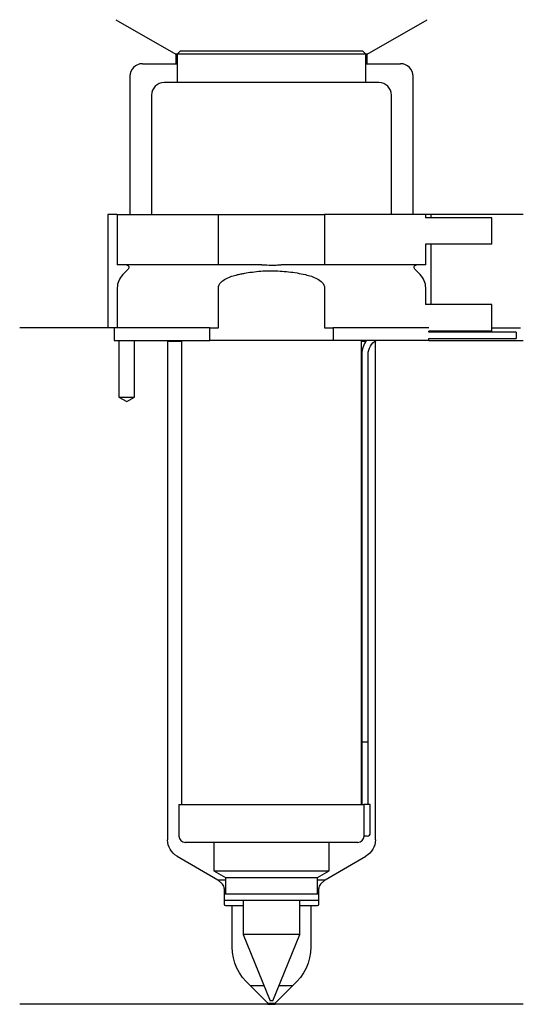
# Model space of a CAD drawing. Header units: inches. Extents: x 28 to 108, y 244 to 401.
import ezdxf

# ---------------------------------------------------------------- set-up
doc = ezdxf.new("R2010")
doc.units = ezdxf.units.IN
for name, color, linetype in [('201', 7, 'Continuous'), ('30', 7, 'Continuous'), ('32', 7, 'Continuous')]:
    doc.layers.add(name, color=color, linetype=linetype)

msp = doc.modelspace()

# ---------------------------------------------------------------- linework, layer by layer
at = {"layer": '201', "color": 113}
for p, q in [((43.4, 401.03), (52.92, 395.53)), ((83.32, 395.53), (92.85, 401.03)), ((52.92, 395.53), (52.92, 394.03)), ((53.12, 395.53), (52.92, 395.53)), ((83.32, 395.53), (83.12, 395.53)), ((83.32, 394.03), (83.32, 395.53)), ((47.62, 394.03), (52.92, 394.03)), ((52.92, 394.03), (53.12, 394.03)), ((83.12, 394.03), (83.32, 394.03)), ((83.32, 394.03), (88.62, 394.03)), ((45.62, 392.03), (45.62, 370.03)), ((90.62, 370.03), (90.62, 392.03)), ((42.12, 370.03), (42.12, 352.03)), ((43.62, 370.03), (42.12, 370.03)), ((108.12, 370.03), (92.62, 370.03)), ((93.42, 370.03), (93.42, 369.53)), ((93.42, 365.33), (93.42, 355.73)), ((42.12, 352.03), (28.12, 352.03)), ((43.12, 352.03), (28.12, 352.03)), ((43.12, 352.03), (43.12, 350.03)), ((103.12, 352.03), (107.67, 352.03)), ((103.12, 352.03), (107.67, 352.03)), ((43.87, 350.03), (43.87, 341.03)), ((46.37, 341.03), (46.37, 350.03)), ((51.52, 350.03), (51.62, 349.93)), ((51.62, 349.93), (51.62, 270.63)), ((51.62, 349.93), (53.82, 349.93)), ((82.42, 349.93), (83.17, 349.93)), ((84.62, 349.93), (84.63, 349.94)), ((84.62, 349.93), (84.62, 349.93)), ((84.62, 270.63), (84.62, 349.93)), ((93.12, 350.03), (108.12, 350.03)), ((43.87, 341.03), (45.12, 340.31)), ((45.12, 340.31), (46.37, 341.03)), ((53.12, 268.03), (59.62, 264.28)), ((76.63, 264.28), (83.12, 268.03)), ((60.32, 263.57), (59.62, 264.28)), ((59.62, 264.28), (60.82, 264.28)), ((75.43, 264.28), (76.63, 264.28)), ((76.63, 264.28), (75.92, 263.57)), ((60.62, 262.87), (60.62, 260.38)), ((75.63, 260.38), (75.63, 262.87)), ((60.82, 260.18), (61.87, 260.18)), ((61.87, 260.18), (63.62, 260.18)), ((61.87, 253.6), (61.87, 260.18)), ((72.62, 260.18), (74.37, 260.18)), ((74.37, 260.18), (75.43, 260.18)), ((74.37, 260.18), (74.37, 253.6)), ((64.72, 247.48), (66.92, 247.48)), ((67.52, 244.68), (64.72, 247.48)), ((71.52, 247.48), (68.72, 244.68)), ((69.32, 247.48), (71.52, 247.48)), ((67.52, 244.48), (28.12, 244.48)), ((67.52, 244.68), (67.52, 244.48)), ((67.52, 244.68), (68.72, 244.68)), ((67.52, 244.48), (68.72, 244.48)), ((68.72, 244.48), (68.72, 244.68)), ((108.12, 244.48), (68.72, 244.48))]:
    msp.add_line(p, q, dxfattribs=at)
for centre, radius, start, end in [((47.62, 392.03), 2, 90, 180), ((88.62, 392.03), 2, 0, 90), ((59.62, 262.87), 1, 0, 45), ((76.63, 262.87), 1, 135, 180), ((60.82, 260.38), 0.2, 180, 270), ((75.43, 260.38), 0.2, -90, 0)]:
    msp.add_arc(centre, radius, start, end, dxfattribs=at)
at = {"layer": '201', "color": 113, "extrusion": (0, 0, -1)}
for centre, radius, start, end in [((-54.62, 270.63), 3, 300, 360), ((-81.62, 270.63), 3, 180, 240), ((-69.87, 253.6), 8, 310.072, 360), ((-66.37, 253.6), 8, 180, 229.928)]:
    msp.add_arc(centre, radius, start, end, dxfattribs=at)
at = {"layer": '30', "color": 113}
for p, q in [((53.62, 396.03), (53.12, 395.53)), ((83.12, 395.53), (53.12, 395.53)), ((53.12, 395.53), (53.12, 391.03)), ((82.62, 396.03), (53.62, 396.03)), ((83.12, 395.53), (82.62, 396.03)), ((83.12, 391.03), (83.12, 395.53)), ((85.17, 391.03), (51.07, 391.03)), ((49.07, 389.03), (49.07, 370.03)), ((87.17, 370.03), (87.17, 389.03)), ((43.62, 370.03), (43.62, 362.03)), ((43.62, 370.03), (59.68, 370.03)), ((59.68, 370.03), (76.56, 370.03)), ((59.68, 362.03), (59.68, 370.03)), ((92.62, 370.03), (76.56, 370.03)), ((76.56, 370.03), (76.56, 362.03)), ((92.62, 369.53), (92.62, 370.03)), ((92.62, 362.03), (92.62, 365.33)), ((59.68, 362.03), (43.62, 362.03)), ((66.6, 362.03), (59.68, 362.03)), ((76.56, 362.03), (69.64, 362.03)), ((92.62, 362.03), (76.56, 362.03)), ((45.36, 361.34), (44.5, 360.49)), ((91.74, 360.49), (90.89, 361.34)), ((43.62, 358.37), (43.62, 352.03)), ((59.68, 352.03), (59.68, 358.37)), ((76.56, 358.37), (76.56, 352.03)), ((92.62, 355.73), (92.62, 358.37)), ((58.32, 352.03), (43.12, 352.03)), ((43.12, 352.03), (43.12, 350.03)), ((58.32, 352.03), (59.68, 352.03)), ((58.32, 350.03), (58.32, 352.03)), ((76.56, 352.03), (77.92, 352.03)), ((77.92, 352.03), (77.92, 350.03)), ((93.09, 352.03), (77.92, 352.03)), ((93.12, 351.33), (93.12, 351.53)), ((106.97, 351.33), (93.12, 351.33)), ((106.97, 351.33), (106.97, 350.33)), ((43.12, 350.03), (58.32, 350.03)), ((43.87, 350.03), (43.87, 341.03)), ((46.37, 341.03), (46.37, 350.03)), ((53.82, 350.03), (53.82, 276.23)), ((77.92, 350.03), (58.32, 350.03)), ((93.12, 350.03), (77.92, 350.03)), ((82.42, 276.23), (82.42, 350.03)), ((93.12, 350.33), (106.97, 350.33)), ((93.12, 350.03), (93.12, 350.33)), ((82.47, 347.83), (82.47, 286.23)), ((83.47, 286.23), (83.47, 347.83)), ((43.87, 341.03), (46.37, 341.03)), ((82.47, 286.23), (83.47, 286.23)), ((82.47, 286.23), (82.47, 276.23)), ((82.47, 286.23), (83.47, 286.23)), ((83.47, 276.23), (83.47, 286.23)), ((53.42, 276.23), (82.8, 276.23)), ((53.42, 276.23), (53.42, 271.23)), ((83.82, 276.23), (82.8, 276.23)), ((82.8, 276.23), (82.8, 271.73)), ((83.82, 271.73), (83.82, 276.23)), ((83.32, 271.23), (82.82, 271.23)), ((81.82, 270.23), (54.42, 270.23)), ((58.97, 270.23), (58.97, 265.69)), ((77.27, 265.69), (77.27, 270.23)), ((58.97, 265.69), (60.82, 264.63)), ((58.97, 265.69), (77.27, 265.69)), ((60.82, 264.63), (60.82, 262.03)), ((60.82, 264.63), (75.43, 264.63)), ((75.43, 264.63), (77.27, 265.69)), ((75.43, 262.03), (75.43, 264.63)), ((60.62, 262.03), (60.62, 261.03)), ((60.62, 262.03), (75.63, 262.03)), ((75.63, 261.03), (75.63, 262.03)), ((60.62, 261.03), (75.63, 261.03)), ((63.62, 261.03), (63.62, 255.57)), ((72.62, 255.57), (72.62, 261.03)), ((63.62, 255.57), (67.92, 245.03)), ((72.62, 255.57), (63.62, 255.57)), ((68.32, 245.03), (72.62, 255.57)), ((68.32, 245.03), (67.92, 245.03))]:
    msp.add_line(p, q, dxfattribs=at)
for centre, radius, start, end in [((51.07, 389.03), 2, 90, 180), ((85.17, 389.03), 2, 0, 90), ((46.62, 358.37), 3, 135, 180), ((89.62, 358.37), 3, 0, 45), ((85.97, 347.83), 3.5, 141.0539, 180), ((54.42, 271.23), 1, 180, 270), ((81.82, 271.23), 1, -90, 0), ((83.32, 271.73), 0.5, -90, 0)]:
    msp.add_arc(centre, radius, start, end, dxfattribs=at)
at = {"layer": '30', "color": 113, "extrusion": (0, 0, -1)}
for centre, radius, start, end in [((-45.07, 361.63), 0.4, 90, 225), ((-91.17, 361.63), 0.4, -45, 90), ((-85.97, 347.83), 2.5, 0, 61.6416)]:
    msp.add_arc(centre, radius, start, end, dxfattribs=at)
at = {"layer": '30', "color": 113}
for points, knots in [([(66.6, 362.03), (67.11, 362.03), (67.61, 362.02), (68.14, 362.02), (68.17, 362.02), (68.24, 362.02), (68.33, 362.02), (68.56, 362.02), (68.75, 362.02), (69.13, 362.03), (69.38, 362.03), (69.64, 362.03)], [0, 0, 0, 0, 0.5, 0.5, 0.53125, 0.53125, 0.5625, 0.625, 0.75, 0.75, 1, 1, 1, 1]), ([(59.68, 358.37), (59.68, 358.7), (59.85, 359.02), (60.31, 359.5), (60.59, 359.69), (61.46, 360.15), (62.1, 360.34), (62.74, 360.49)], [0, 0, 0, 0, 0.25, 0.25, 0.5, 0.5, 1, 1, 1, 1]), ([(62.74, 360.49), (62.96, 360.54), (63.18, 360.59), (63.63, 360.68), (63.85, 360.72), (64.52, 360.84), (64.97, 360.9), (66.32, 361.06), (67.22, 361.11), (68.57, 361.11), (69.02, 361.1), (69.93, 361.04), (70.38, 361), (71.74, 360.85), (72.63, 360.69), (73.5, 360.49)], [0, 0, 0, 0, 0.0625, 0.0625, 0.125, 0.125, 0.25, 0.25, 0.5, 0.5, 0.625, 0.625, 0.75, 0.75, 1, 1, 1, 1]), ([(73.5, 360.49), (74.14, 360.34), (74.78, 360.15), (75.66, 359.68), (75.94, 359.5), (76.39, 359.01), (76.56, 358.7), (76.56, 358.37)], [0, 0, 0, 0, 0.5, 0.5, 0.75, 0.75, 1, 1, 1, 1]), ([(82.8, 271.73), (82.8, 271.67), (82.8, 271.62), (82.8, 271.51), (82.8, 271.46), (82.81, 271.37), (82.81, 271.34), (82.81, 271.28), (82.81, 271.26), (82.82, 271.24), (82.82, 271.23), (82.82, 271.23)], [0, 0, 0, 0, 0.20806, 0.20806, 0.416347, 0.416347, 0.62495, 0.62495, 0.835236, 0.835236, 1, 1, 1, 1])]:
    msp.add_open_spline(points, degree=3, knots=knots, dxfattribs=at)
at = {"layer": '32', "color": 113}
for p, q in [((103.12, 369.53), (92.59, 369.53)), ((103.12, 365.33), (103.12, 369.53)), ((103.12, 365.33), (92.59, 365.33)), ((103.12, 355.73), (92.59, 355.73)), ((103.12, 351.53), (103.12, 355.73)), ((103.12, 351.53), (93.09, 351.53))]:
    msp.add_line(p, q, dxfattribs=at)

doc.saveas('drawing.dxf')
